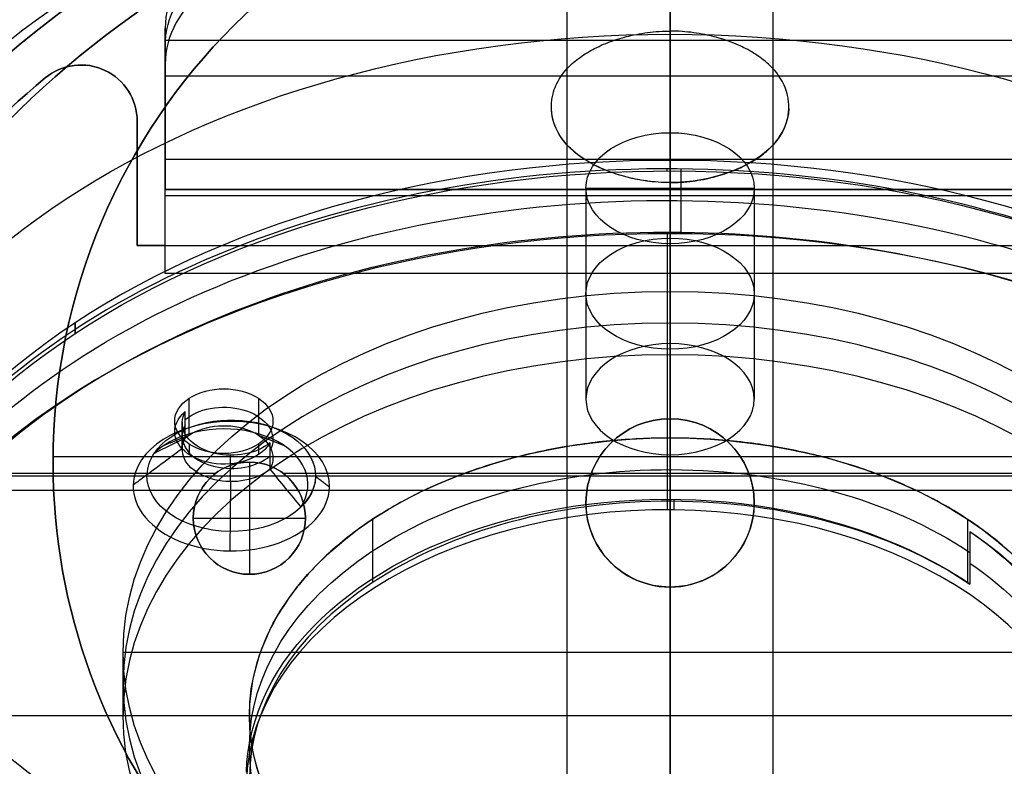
# Model space of a CAD drawing. Header units: millimetres. Extents: x -174 to 182, y -2 to 185.
# Tile 7 of 12: x -22 to 13, y 82 to 109. Entities that reach past the tile are written whole.
import ezdxf

# ---------------------------------------------------------------- set-up
doc = ezdxf.new("R2010")
doc.units = ezdxf.units.MM
for name, color, linetype in [('20', 7, 'Continuous'), ('22', 7, 'Continuous'), ('23', 7, 'Continuous'), ('25', 7, 'Continuous'), ('CONCRETO', 7, 'Continuous'), ('LUZ', 7, 'Continuous'), ('NEGRO', 7, 'Continuous')]:
    doc.layers.add(name, color=color, linetype=linetype)

# ---------------------------------------------------------------- blocks, each defined once
blk = doc.blocks.new('BREP_46')
at = {"layer": '25', "color": 251, "true_color": 0x696969}
for p, q in [((0, 43.576, 27.035), (0, 35.072, 19.899)), ((0, 33.786, 21.431), (0, 42.29, 28.567)), ((-18, 39.324, 23.467), (18, 39.324, 23.467)), ((-22.275, 37.976, 1), (-22.275, 37.976, -1)), ((18, 38.038, 24.999), (-18, 38.038, 24.999)), ((-19.459, 37.711, 1), (-19.459, 37.711, -1)), ((-19, 32), (-19, 36.435)), ((-18, 35.373, 22.763), (-18, 35.373, 20.152)), ((-19, 34.218, -1), (-19, 34.218, 1)), ((-18, 32, 12.176), (-18, 34, 12.176)), ((18, 34, 9.301), (-18, 34, 9.301)), ((0, 34, 17.601), (0, 34, 1)), ((-19, 32), (-18, 32)), ((-18.5, 32, 1), (-18.5, 32, -1)), ((-18, 32, 9.801), (18, 32, 9.801)), ((0, 32, -1), (0, 25.832, -1)), ((0, 32, 2), (0, 32, 17.601)), ((0, 25.832, 1), (0, 31, 1)), ((0, 25.832, 1), (0, 25.832, -1)), ((0, 19.832, -1), (0, 4.739, -1)), ((0, 4.739, 1), (0, 19.832, 1)), ((0, 19.832, 1), (0, 19.832, -1))]:
    blk.add_line(p, q, dxfattribs=at)
at = {"layer": '25', "color": 251, "true_color": 0x696969, "extrusion": (-1.31513e-11, -0.642788, 0.766044)}
blk.add_arc((-13, 45.758, -7.3), 5, 90, 180, dxfattribs=at)
at = {"layer": '25', "color": 251, "true_color": 0x696969, "extrusion": (8.88178e-14, 0.642788, -0.766044)}
blk.add_arc((13, 45.758, 6.3), 5, 0, 90, dxfattribs=at)
at = {"layer": '25', "color": 251, "true_color": 0x696969, "extrusion": (-3.47957e-13, -0.642788, 0.766044)}
blk.add_arc((-13, 45.758, -5.3), 5, 90, 180, dxfattribs=at)
at = {"layer": '25', "color": 251, "true_color": 0x696969, "extrusion": (0, 0, -1)}
for centre, radius, start, end in [((21, 36.435, 1), 2, 50.3792, 180), ((21, 36.435), 2, 50.3792, 180), ((0, 11.069, 1), 34.931, 6, 50.38), ((0, 22.832, -1), 3, 360, 180), ((0, 22.832), 3, 0, 180), ((0, 22.832, -1), 3, 180, 0), ((0, 22.832), 3, 180, 0)]:
    blk.add_arc(centre, radius, start, end, dxfattribs=at)
at = {"layer": '25', "color": 251, "true_color": 0x696969}
for centre, radius, start, end in [((-21, 36.435, 1), 2, 0, 129.6208), ((0, 11.069, 1), 34.931, 129.62, 174), ((0, 11.069), 34.931, 129.62, 174), ((0, 22.832, -1), 3, 360, 180), ((0, 22.832, -1), 3, 180, 0)]:
    blk.add_arc(centre, radius, start, end, dxfattribs=at)
at = {"layer": '25', "color": 251, "true_color": 0x696969, "extrusion": (1, 0, 0)}
for centre, radius, start, end in [((37, 17.601, -18), 3, 130, 180), ((32, 1, -18), 2, 270, 0), ((32, 1, 0), 2, 270, 0), ((31, 2, -18), 1, 270, 0)]:
    blk.add_arc(centre, radius, start, end, dxfattribs=at)
at = {"layer": '25', "color": 251, "true_color": 0x696969, "extrusion": (-1, 0, 0)}
for centre, radius, start, end in [((-37, 17.601, 0), 3, 0, 50), ((-37, 17.601, 18), 5, 0, 50), ((-37, 17.601, 0), 5, 0, 50), ((-31, 2, 0), 1, 180, 270)]:
    blk.add_arc(centre, radius, start, end, dxfattribs=at)
at = {"layer": '25', "color": 251, "true_color": 0x696969}
for points in [[(-18, 39.745, 23.821), (-18, 35.072, 19.899)], [(-18, 38.46, 25.353), (-18, 39.745, 23.821)], [(-18, 33.786, 21.431), (-18, 38.46, 25.353)], [(-22.275, 37.976, -1), (-22.275, 37.976, 1)], [(-19, 36.435, -1), (-19, 32, -1)], [(-19, 32, 1), (-19, 36.435, 1)], [(-19, 36.435, -1), (-19, 36.435, 1)], [(18, 35.072, 19.899), (-18, 35.072, 19.899)], [(-18, 34, 1), (18, 34, 1)], [(-18, 34, 17.601), (-18, 34, 1)], [(-18, 34, 17.601), (18, 34, 17.601)], [(-18, 33.786, 21.431), (18, 33.786, 21.431)], [(-19, 32, -1), (-18, 32, -1)], [(-18, 32, 1), (-19, 32, 1)], [(-19, 32, -1), (-19, 32, 1)], [(-18, 32, -1), (18, 32, -1)], [(-18, 31, 1), (-18, 32, 1)], [(-18, 32, 2), (18, 32, 2)], [(-18, 32, -1), (-18, 32, 1)], [(-18, 32, 2), (-18, 32, 17.601)], [(-18, 32, 17.601), (18, 32, 17.601)], [(18, 31, 1), (-18, 31, 1)], [(-3, 22.832, 1), (-3, 22.832, -1)], [(3, 22.832, -1), (3, 22.832, 1)]]:
    blk.add_open_spline(points, degree=1, dxfattribs=at)
blk = doc.blocks.new('BREP_39')
at = {"layer": '23', "color": 254, "true_color": 0xcad1ee}
for p, q in [((0, 6.675, 56.96), (0, 46.287, 56.96)), ((0, 46.287, 55.46), (0, 6.675, 55.46)), ((-30, 23.287, 56.96), (30, 23.287, 56.96)), ((-30, 23.287, 55.46), (30, 23.287, 55.46))]:
    blk.add_line(p, q, dxfattribs=at)
blk.add_arc((0, 13.103, 56.96), 33.184, 25.3051, 154.6949, dxfattribs=at)
at = {"layer": '23', "color": 254, "true_color": 0xcad1ee, "extrusion": (0, 0, -1)}
for centre in [(0, 13.103, -55.46), (0, 13.103, -56.21)]:
    blk.add_arc(centre, 33.184, 25.3051, 154.6949, dxfattribs=at)
blk = doc.blocks.new('BREP_38')
at = {"layer": '22', "color": 254, "true_color": 0xcad1ee}
for p, q in [((0, 46.287, 33.46), (0, 7.787, 33.46)), ((0, 6.675, 55.46), (0, 46.287, 55.46)), ((-21.999, 24.481, 33.46), (21.999, 24.481, 33.46)), ((-21.999, 24.481, 55.46), (21.999, 24.481, 55.46))]:
    blk.add_line(p, q, dxfattribs=at)
at = {"layer": '22', "color": 254, "true_color": 0xcad1ee, "extrusion": (0, 0, -1)}
for centre, start, end in [((0, 24.287, -33.46), 360, 180), ((0, 24.287, -33.46), 280.7731, 360), ((0, 24.287, -55.46), 180, 259.2269)]:
    blk.add_arc(centre, 22, start, end, dxfattribs=at)
at = {"layer": '22', "color": 254, "true_color": 0xcad1ee}
for centre, start, end in [((0, 24.287, 55.46), 360, 180), ((0, 24.287, 44.46), 360, 180), ((0, 24.287, 55.46), 180, 259.2269), ((0, 24.287, 44.46), 180, 259.2269), ((0, 24.287, 33.46), 280.7731, 360), ((0, 24.287, 44.46), 280.7731, 0)]:
    blk.add_arc(centre, 22, start, end, dxfattribs=at)
blk.add_open_spline([(-22, 24.287, 33.46), (-22, 24.287, 55.46)], degree=1, dxfattribs=at)
blk = doc.blocks.new('BREP_35')
at = {"layer": '20', "color": 254, "true_color": 0xcad1ee}
for p, q in [((0, 28.112, 304.245), (0, 30.367, 306.223)), ((0, 4.646, 335.54), (0, 30.367, 306.223)), ((0, 28.112, 304.245), (0, 25.144, 307.627)), ((0, 25.144, 307.627), (0, 5.358, 330.178)), ((-19.5, 15.876, 319.451), (-19.5, 17.507, 320.882)), ((-19.5, 17.507, 320.882), (19.5, 17.507, 320.882)), ((-19.5, 15.252, 318.903), (-15, 15.252, 318.903)), ((-15, 15.251, 318.902), (15, 15.251, 318.902))]:
    blk.add_line(p, q, dxfattribs=at)
at = {"layer": '20', "color": 254, "true_color": 0xcad1ee, "extrusion": (0, -0.751701, -0.659504)}
for centre, start, end in [((0, 229.661, -224.783), 180, 0), ((0, 229.661, -224.783), 0, 180), ((0, 229.661, -221.783), 0, 180)]:
    blk.add_arc(centre, 19.5, start, end, dxfattribs=at)
at = {"layer": '20', "color": 254, "true_color": 0xcad1ee, "extrusion": (5.72315e-32, 0.751701, 0.659504)}
for start, end in [(180, 0), (0, 180)]:
    blk.add_arc((0, 229.661, 223.283), 19.5, start, end, dxfattribs=at)
at = {"layer": '20', "color": 254, "true_color": 0xcad1ee, "extrusion": (0, 0.751701, 0.659504)}
blk.add_arc((0, 229.661, 221.783), 19.5, 180, 0, dxfattribs=at)
at = {"layer": '20', "color": 254, "true_color": 0xcad1ee}
for points in [[(15, 15.252, 318.903), (15, 15.727, 318.362), (14.949, 16.196, 317.826), (14.847, 16.663, 317.294), (14.745, 17.13, 316.763), (14.591, 17.593, 316.234), (14.389, 18.047, 315.717), (14.186, 18.501, 315.2), (13.934, 18.944, 314.694), (13.637, 19.373, 314.206), (13.339, 19.801, 313.718), (12.996, 20.214, 313.247), (12.61, 20.609, 312.797), (12.224, 21.004, 312.346), (11.794, 21.382, 311.916), (11.326, 21.737, 311.511), (10.859, 22.093, 311.106), (10.352, 22.426, 310.726), (9.813, 22.734, 310.375), (9.274, 23.041, 310.024), (8.701, 23.324, 309.703), (8.101, 23.578, 309.413), (7.501, 23.831, 309.124), (6.873, 24.057, 308.867), (6.224, 24.252, 308.644), (5.575, 24.448, 308.422), (4.905, 24.612, 308.234), (4.22, 24.745, 308.083), (3.536, 24.877, 307.932), (2.836, 24.977, 307.818), (2.13, 25.044, 307.742), (1.423, 25.111, 307.666), (0.709, 25.144, 307.627), (-0.005, 25.144, 307.628), (-0.719, 25.144, 307.628), (-1.433, 25.11, 307.666), (-2.14, 25.043, 307.743), (-2.847, 24.976, 307.819), (-3.546, 24.875, 307.934), (-4.231, 24.743, 308.085), (-4.916, 24.61, 308.237), (-5.586, 24.445, 308.425), (-6.234, 24.249, 308.647), (-6.883, 24.054, 308.87), (-7.51, 23.828, 309.128), (-8.11, 23.574, 309.418), (-8.71, 23.319, 309.708), (-9.283, 23.036, 310.03), (-9.823, 22.728, 310.382), (-10.363, 22.42, 310.733), (-10.869, 22.085, 311.114), (-11.337, 21.729, 311.52), (-11.805, 21.373, 311.926), (-12.235, 20.994, 312.358), (-12.62, 20.599, 312.808), (-13.005, 20.203, 313.259), (-13.347, 19.791, 313.729), (-13.643, 19.363, 314.217), (-13.939, 18.936, 314.704), (-14.19, 18.493, 315.209), (-14.392, 18.04, 315.725), (-14.593, 17.588, 316.24), (-14.746, 17.125, 316.767), (-14.847, 16.66, 317.298), (-14.949, 16.194, 317.828), (-15, 15.726, 318.363), (-15, 15.252, 318.903)], [(-15, 15.252, 318.903), (-15, 14.777, 319.444), (-14.949, 14.307, 319.98), (-14.847, 13.84, 320.512), (-14.745, 13.374, 321.043), (-14.591, 12.91, 321.572), (-14.389, 12.456, 322.089), (-14.186, 12.003, 322.606), (-13.934, 11.559, 323.112), (-13.637, 11.131, 323.6), (-13.339, 10.703, 324.088), (-12.996, 10.29, 324.559), (-12.61, 9.895, 325.009), (-12.224, 9.499, 325.46), (-11.794, 9.121, 325.89), (-11.326, 8.766, 326.295), (-10.859, 8.411, 326.7), (-10.352, 8.077, 327.08), (-9.813, 7.77, 327.431), (-9.274, 7.462, 327.782), (-8.701, 7.18, 328.103), (-8.101, 6.926, 328.393), (-7.501, 6.672, 328.682), (-6.873, 6.446, 328.939), (-6.224, 6.251, 329.162), (-5.575, 6.056, 329.384), (-4.905, 5.891, 329.572), (-4.22, 5.759, 329.723), (-3.536, 5.626, 329.874), (-2.836, 5.526, 329.988), (-2.13, 5.459, 330.064), (-1.423, 5.393, 330.14), (-0.709, 5.359, 330.179), (0.005, 5.359, 330.178), (0.719, 5.359, 330.178), (1.433, 5.393, 330.14), (2.14, 5.46, 330.063), (2.847, 5.528, 329.987), (3.546, 5.628, 329.872), (4.231, 5.761, 329.721), (4.916, 5.894, 329.569), (5.586, 6.059, 329.381), (6.234, 6.254, 329.159), (6.883, 6.449, 328.936), (7.51, 6.675, 328.678), (8.11, 6.93, 328.388), (8.71, 7.184, 328.098), (9.283, 7.467, 327.776), (9.823, 7.775, 327.424), (10.363, 8.084, 327.073), (10.869, 8.418, 326.692), (11.337, 8.774, 326.286), (11.805, 9.131, 325.88), (12.235, 9.509, 325.448), (12.62, 9.905, 324.998), (13.005, 10.3, 324.547), (13.347, 10.712, 324.077), (13.643, 11.14, 323.589), (13.939, 11.568, 323.102), (14.19, 12.011, 322.597), (14.392, 12.463, 322.081), (14.593, 12.916, 321.566), (14.746, 13.378, 321.039), (14.847, 13.843, 320.508), (14.949, 14.309, 319.978), (15, 14.778, 319.443), (15, 15.252, 318.903)]]:
    blk.add_open_spline(points, degree=3, knots=[0, 0, 0, 0, 2.149076, 2.149076, 2.149076, 4.300618, 4.300618, 4.300618, 6.450498, 6.450498, 6.450498, 8.591153, 8.591153, 8.591153, 10.733985, 10.733985, 10.733985, 12.875837, 12.875837, 12.875837, 15.016965, 15.016965, 15.016965, 17.158176, 17.158176, 17.158176, 19.30012, 19.30012, 19.30012, 21.443248, 21.443248, 21.443248, 23.586972, 23.586972, 23.586972, 25.731073, 25.731073, 25.731073, 27.874725, 27.874725, 27.874725, 30.016563, 30.016563, 30.016563, 32.157865, 32.157865, 32.157865, 34.301047, 34.301047, 34.301047, 36.446381, 36.446381, 36.446381, 38.590726, 38.590726, 38.590726, 40.72894, 40.72894, 40.72894, 42.873797, 42.873797, 42.873797, 45.019484, 45.019484, 45.019484, 47.163823, 47.163823, 47.163823, 47.163823], dxfattribs=at)
blk.add_open_spline([(-19.5, 15.252, 318.903), (-19.5, 17.507, 320.882)], degree=1, dxfattribs=at)

msp = doc.modelspace()

# ---------------------------------------------------------------- linework, layer by layer
at = {"layer": 'CONCRETO', "color": 251, "true_color": 0x696969}
for p, q in [((1, 116, 57.96), (1, 75.787, 57.96)), ((-14, 92.787, 62.96), (-14, 88.787, 62.96)), ((-14, 92.787, 62.96), (-14, 92.787, 57.96)), ((-33.099, 92.394, 57.96), (-15.191, 92.394, 57.96)), ((-12.809, 92.394, 57.96), (35.099, 92.394, 57.96)), ((-16, 90.787, 62.96), (-12, 90.787, 62.96)), ((-14, 88.787, 62.96), (-14, 88.787, 57.96))]:
    msp.add_line(p, q, dxfattribs=at)
at = {"layer": 'CONCRETO', "color": 251, "true_color": 0x696969, "extrusion": (-1, 5.23032e-08, -4.37257e-14)}
msp.add_arc((2, 213, -1), 175, 90.6605, 217.94779, dxfattribs=at)
at = {"layer": 'CONCRETO', "color": 251, "true_color": 0x696969, "extrusion": (-1, 5.23028e-08, -1.94441e-13)}
msp.add_arc((2, 213, -1), 175, 90.6605, 217.94779, dxfattribs=at)
at = {"layer": 'CONCRETO', "color": 251, "true_color": 0x696969, "extrusion": (8.96719e-10, 0.017143, -0.999853)}
msp.add_arc((-1, 1.652, -213.003), 175, 0.66598, 90, dxfattribs=at)
at = {"layer": 'CONCRETO', "color": 251, "true_color": 0x696969}
for centre, radius, start, end in [((1, -2, 213), 175, 0.66098, 90), ((1, 79.569), 36.431, 5.9994, 174.0006), ((1, 79.569, 55.46), 36.431, 5.9998, 174.0002), ((-14, 90.787, 57.96), 2, 360, 180), ((-14, 90.787, 57.96), 2, 180, 360)]:
    msp.add_arc(centre, radius, start, end, dxfattribs=at)
at = {"layer": 'CONCRETO', "color": 251, "true_color": 0x696969, "extrusion": (-1, 3.09515e-07, -2.09933e-07)}
msp.add_arc((-44.004, 177.685, -1), 100.968, 202.28995, 230.56211, dxfattribs=at)
at = {"layer": 'CONCRETO', "color": 251, "true_color": 0x696969, "extrusion": (0, 0, -1)}
for centre, radius, start, end in [((-1, 79.569), 56.431, 6, 174), ((-1, 79.569, -52.692), 56.431, 6.0002, 173.9998), ((-1, -38.096, -213), 161.096, 13.50795, 90), ((-1, -38.096, -213), 161.096, 90, 166.49206), ((-1, 79.569, -52.96), 36.431, 5.9996, 174.0005), ((-1, 79.569, -57.96), 36.431, 6, 174), ((-1, 79.569, -26.48), 36.431, 5.9995, 174.0005), ((14, 90.787, -62.96), 2, 0, 180), ((14, 90.787, -60.46), 2, 0, 180), ((14, 90.787, -62.96), 2, 180, 0), ((14, 90.787, -60.46), 2, 180, 0)]:
    msp.add_arc(centre, radius, start, end, dxfattribs=at)
at = {"layer": 'CONCRETO', "color": 251, "true_color": 0x696969, "extrusion": (-1, 5.27569e-08, -1.889e-09)}
msp.add_arc((38.096, 213, -1), 161.096, 149.6514, 256.49205, dxfattribs=at)
at = {"layer": 'CONCRETO', "color": 251, "true_color": 0x696969, "extrusion": (1, -5.23031e-08, 0)}
msp.add_arc((-38.096, 213, 1), 161.096, 283.50801, 30.3486, dxfattribs=at)
at = {"layer": 'CONCRETO', "color": 251, "true_color": 0x696969, "extrusion": (1, 1.79743e-07, -1.71699e-07)}
msp.add_arc((44.005, 177.685, 1), 92.468, 309.43788, 337.71006, dxfattribs=at)
at = {"layer": 'CONCRETO', "color": 251, "true_color": 0x696969, "extrusion": (-3.93157e-08, -0.751695, -0.659511)}
msp.add_arc((1, 185.232, -288.935), 30.502, 90, 268.086, dxfattribs=at)
at = {"layer": 'CONCRETO', "color": 251, "true_color": 0x696969, "extrusion": (-3.93164e-08, -0.751695, -0.659511)}
msp.add_arc((1, 185.232, -288.936), 30.502, 271.914, 90, dxfattribs=at)
at = {"layer": 'CONCRETO', "color": 251, "true_color": 0x696969, "extrusion": (-1, -2.69598e-06, 3.18808e-06)}
msp.add_arc((314.421, 613.442, -1), 665.196, 230.561627, 233.498488, dxfattribs=at)
at = {"layer": 'CONCRETO', "color": 251, "true_color": 0x696969, "extrusion": (-3.93163e-08, -0.751701, -0.659504)}
msp.add_arc((1, 185.237, -279.474), 30.5, 90, 270, dxfattribs=at)
at = {"layer": 'CONCRETO', "color": 251, "true_color": 0x696969, "extrusion": (-3.93164e-08, -0.751701, -0.659504)}
msp.add_arc((1, 185.237, -279.474), 30.5, 270, 90, dxfattribs=at)
at = {"layer": 'CONCRETO', "color": 251, "true_color": 0x696969, "extrusion": (1, 2.30399e-06, -3.01749e-06)}
msp.add_arc((-314.425, 613.448, 1), 656.704, 306.501512, 309.438343, dxfattribs=at)
at = {"layer": 'CONCRETO', "color": 251, "true_color": 0x696969, "extrusion": (3.93163e-08, 0.7517, 0.659505)}
for start, end in [(270, 90), (90, 270)]:
    msp.add_arc((-1, 185.237, 270.02), 30.5, start, end, dxfattribs=at)
at = {"layer": 'CONCRETO', "color": 251, "true_color": 0x696969}
for points, knots in [([(1, 136, 105.385), (0.144, 136, 105.385), (-0.713, 135.981, 105.37), (-1.575, 135.941, 105.34), (-4.763, 135.796, 105.23), (-7.99, 135.374, 104.91), (-11.16, 134.674, 104.385), (-14.328, 133.975, 103.86), (-17.439, 132.999, 103.13), (-20.409, 131.781, 102.234), (-23.65, 130.452, 101.255), (-26.731, 128.832, 100.075), (-29.567, 127.004, 98.77), (-31.644, 125.666, 97.814), (-33.591, 124.217, 96.792), (-35.387, 122.702, 95.738), (-36.019, 122.169, 95.367), (-36.632, 121.628, 94.993), (-37.226, 121.081, 94.616), (-37.68, 120.663, 94.328), (-38.124, 120.241, 94.038), (-38.564, 119.808, 93.742), (-41.288, 117.129, 91.909), (-43.78, 114.129, 89.901), (-45.942, 110.889, 87.79), (-48.142, 107.592, 85.642), (-50, 104.048, 83.39), (-51.459, 100.367, 81.114), (-52.913, 96.7, 78.846), (-53.971, 92.897, 76.553), (-54.622, 89.089, 74.314), (-54.829, 87.881, 73.603), (-54.996, 86.672, 72.897), (-55.122, 85.468, 72.2)], [0, 0, 0, 0, 2.576661, 2.576661, 2.576661, 12.32832, 12.32832, 12.32832, 22.288619, 22.288619, 22.288619, 33.219545, 33.219545, 33.219545, 41.07779, 41.07779, 41.07779, 43.77301, 43.77301, 43.77301, 45.817033, 45.817033, 45.817033, 58.871023, 58.871023, 58.871023, 72.538483, 72.538483, 72.538483, 86.119108, 86.119108, 86.119108, 90.343197, 90.343197, 90.343197, 90.343197]), ([(57.122, 85.468, 72.2), (56.946, 87.141, 73.169), (56.694, 88.822, 74.153), (56.363, 90.499, 75.145), (55.607, 94.328, 77.411), (54.437, 98.135, 79.721), (52.873, 101.787, 81.995), (51.316, 105.423, 84.258), (49.366, 108.909, 86.489), (47.086, 112.135, 88.604), (45.239, 114.749, 90.318), (43.176, 117.193, 91.957), (40.952, 119.422, 93.478), (40.441, 119.935, 93.828), (39.923, 120.435, 94.171), (39.394, 120.925, 94.508), (37.09, 123.064, 95.981), (34.488, 125.116, 97.422), (31.64, 126.957, 98.736), (28.846, 128.764, 100.026), (25.815, 130.369, 101.194), (22.624, 131.692, 102.168), (19.623, 132.938, 103.084), (16.475, 133.936, 103.83), (13.267, 134.651, 104.367), (10.276, 135.317, 104.867), (7.233, 135.736, 105.185), (4.219, 135.908, 105.315), (3.252, 135.963, 105.357), (2.288, 135.993, 105.38), (1.329, 135.999, 105.384), (1.22, 136, 105.385), (1.11, 136, 105.385), (1, 136, 105.385)], [0, 0, 0, 0, 5.882449, 5.882449, 5.882449, 19.576963, 19.576963, 19.576963, 33.189802, 33.189802, 33.189802, 43.9114, 43.9114, 43.9114, 46.309152, 46.309152, 46.309152, 57.031264, 57.031264, 57.031264, 67.811781, 67.811781, 67.811781, 77.903694, 77.903694, 77.903694, 87.118744, 87.118744, 87.118744, 90.011641, 90.011641, 90.011641, 90.340891, 90.340891, 90.340891, 90.340891]), ([(1, 102.744, 106.27), (0.858, 102.744, 106.27), (0.716, 102.749, 106.264), (0.574, 102.759, 106.252), (0.435, 102.769, 106.24), (0.296, 102.783, 106.223), (0.157, 102.802, 106.2), (0.023, 102.82, 106.178), (-0.111, 102.843, 106.15), (-0.243, 102.87, 106.117), (-0.295, 102.88, 106.105), (-0.347, 102.891, 106.091), (-0.398, 102.903, 106.077), (-0.516, 102.93, 106.044), (-0.633, 102.961, 106.007), (-0.749, 102.995, 105.966), (-0.867, 103.029, 105.924), (-0.983, 103.067, 105.878), (-1.096, 103.108, 105.828), (-1.213, 103.15, 105.776), (-1.328, 103.196, 105.72), (-1.439, 103.246, 105.66), (-1.526, 103.284, 105.613), (-1.612, 103.325, 105.564), (-1.695, 103.368, 105.512), (-1.793, 103.418, 105.451), (-1.888, 103.471, 105.386), (-1.979, 103.527, 105.318), (-2.067, 103.581, 105.253), (-2.151, 103.637, 105.184), (-2.231, 103.696, 105.113), (-2.31, 103.753, 105.043), (-2.385, 103.813, 104.971), (-2.456, 103.875, 104.896), (-2.525, 103.935, 104.823), (-2.589, 103.997, 104.748), (-2.649, 104.06, 104.67), (-2.659, 104.07, 104.658), (-2.668, 104.08, 104.646), (-2.677, 104.091, 104.633), (-2.678, 104.092, 104.632), (-2.68, 104.093, 104.63), (-2.681, 104.094, 104.629), (-2.766, 104.188, 104.515), (-2.841, 104.285, 104.397), (-2.906, 104.384, 104.277), (-2.968, 104.48, 104.16), (-3.022, 104.578, 104.041), (-3.066, 104.677, 103.92), (-3.111, 104.776, 103.8), (-3.146, 104.877, 103.677), (-3.172, 104.978, 103.554), (-3.19, 105.047, 103.471), (-3.204, 105.116, 103.387), (-3.214, 105.184, 103.303), (-3.224, 105.255, 103.218), (-3.23, 105.325, 103.133), (-3.232, 105.395, 103.047), (-3.234, 105.465, 102.962), (-3.232, 105.535, 102.877), (-3.226, 105.605, 102.791), (-3.219, 105.675, 102.707), (-3.209, 105.744, 102.623), (-3.195, 105.813, 102.54), (-3.188, 105.845, 102.5), (-3.181, 105.878, 102.46), (-3.172, 105.911, 102.421), (-3.147, 106.008, 102.302), (-3.113, 106.106, 102.183), (-3.07, 106.202, 102.067), (-3.025, 106.304, 101.942), (-2.97, 106.406, 101.818), (-2.905, 106.505, 101.698), (-2.84, 106.604, 101.578), (-2.765, 106.7, 101.46), (-2.681, 106.794, 101.347), (-2.679, 106.796, 101.344), (-2.677, 106.797, 101.342), (-2.676, 106.799, 101.34), (-2.618, 106.862, 101.263), (-2.555, 106.924, 101.188), (-2.489, 106.984, 101.115), (-2.42, 107.046, 101.04), (-2.347, 107.106, 100.967), (-2.27, 107.164, 100.897), (-2.191, 107.223, 100.825), (-2.109, 107.279, 100.757), (-2.023, 107.333, 100.691), (-1.936, 107.388, 100.624), (-1.845, 107.441, 100.56), (-1.751, 107.491, 100.499), (-1.731, 107.502, 100.486), (-1.71, 107.512, 100.473), (-1.69, 107.523, 100.461), (-1.587, 107.576, 100.396), (-1.479, 107.626, 100.335), (-1.369, 107.672, 100.278), (-1.261, 107.719, 100.222), (-1.15, 107.761, 100.17), (-1.037, 107.801, 100.122), (-0.927, 107.839, 100.075), (-0.815, 107.875, 100.033), (-0.702, 107.907, 99.993), (-0.6, 107.936, 99.958), (-0.497, 107.962, 99.926), (-0.393, 107.986, 99.897), (-0.263, 108.015, 99.862), (-0.133, 108.041, 99.831), (-0.002, 108.062, 99.805), (0.132, 108.084, 99.778), (0.267, 108.101, 99.757), (0.402, 108.114, 99.741), (0.542, 108.128, 99.725), (0.682, 108.137, 99.714), (0.821, 108.141, 99.709), (0.881, 108.143, 99.707), (0.94, 108.144, 99.706), (1, 108.144, 99.706)], [0, 0, 0, 0, 0.427488, 0.427488, 0.427488, 0.850075, 0.850075, 0.850075, 1.264413, 1.264413, 1.264413, 1.428115, 1.428115, 1.428115, 1.807359, 1.807359, 1.807359, 2.198342, 2.198342, 2.198342, 2.604111, 2.604111, 2.604111, 2.923846, 2.923846, 2.923846, 3.302849, 3.302849, 3.302849, 3.66986, 3.66986, 3.66986, 4.030388, 4.030388, 4.030388, 4.380465, 4.380465, 4.380465, 4.436341, 4.436341, 4.436341, 4.44265, 4.44265, 4.44265, 4.952085, 4.952085, 4.952085, 5.441071, 5.441071, 5.441071, 5.927755, 5.927755, 5.927755, 6.255233, 6.255233, 6.255233, 6.587158, 6.587158, 6.587158, 6.91885, 6.91885, 6.91885, 7.246566, 7.246566, 7.246566, 7.402336, 7.402336, 7.402336, 7.87222, 7.87222, 7.87222, 8.377844, 8.377844, 8.377844, 8.885905, 8.885905, 8.885905, 8.895751, 8.895751, 8.895751, 9.241796, 9.241796, 9.241796, 9.599936, 9.599936, 9.599936, 9.964021, 9.964021, 9.964021, 10.331981, 10.331981, 10.331981, 10.410574, 10.410574, 10.410574, 10.809174, 10.809174, 10.809174, 11.198588, 11.198588, 11.198588, 11.572846, 11.572846, 11.572846, 11.906037, 11.906037, 11.906037, 12.315542, 12.315542, 12.315542, 12.727897, 12.727897, 12.727897, 13.149112, 13.149112, 13.149112, 13.328496, 13.328496, 13.328496, 13.328496]), ([(1, 102.744, 106.27), (1.06, 102.744, 106.27), (1.119, 102.745, 106.269), (1.179, 102.747, 106.267), (1.318, 102.751, 106.262), (1.458, 102.76, 106.251), (1.598, 102.773, 106.235), (1.733, 102.786, 106.219), (1.867, 102.804, 106.198), (2.002, 102.826, 106.171), (2.133, 102.847, 106.145), (2.263, 102.872, 106.114), (2.393, 102.902, 106.078), (2.497, 102.926, 106.049), (2.6, 102.952, 106.017), (2.702, 102.981, 105.982), (2.816, 103.013, 105.943), (2.927, 103.049, 105.9), (3.037, 103.087, 105.853), (3.15, 103.127, 105.805), (3.261, 103.169, 105.753), (3.369, 103.215, 105.697), (3.479, 103.262, 105.64), (3.587, 103.312, 105.58), (3.69, 103.365, 105.515), (3.71, 103.376, 105.502), (3.731, 103.386, 105.49), (3.751, 103.397, 105.477), (3.845, 103.447, 105.416), (3.935, 103.499, 105.352), (4.022, 103.554, 105.285), (4.109, 103.609, 105.219), (4.191, 103.665, 105.15), (4.27, 103.724, 105.079), (4.347, 103.782, 105.008), (4.42, 103.842, 104.936), (4.489, 103.904, 104.86), (4.555, 103.964, 104.787), (4.618, 104.025, 104.712), (4.676, 104.089, 104.636), (4.677, 104.09, 104.633), (4.679, 104.092, 104.631), (4.681, 104.094, 104.629), (4.765, 104.187, 104.516), (4.84, 104.284, 104.398), (4.905, 104.383, 104.278), (4.97, 104.482, 104.157), (5.025, 104.583, 104.034), (5.07, 104.686, 103.909), (5.113, 104.782, 103.792), (5.147, 104.879, 103.674), (5.172, 104.977, 103.555), (5.181, 105.01, 103.516), (5.188, 105.042, 103.476), (5.195, 105.075, 103.436), (5.209, 105.144, 103.352), (5.219, 105.213, 103.268), (5.226, 105.282, 103.184), (5.232, 105.352, 103.099), (5.234, 105.423, 103.014), (5.232, 105.493, 102.928), (5.23, 105.563, 102.843), (5.224, 105.633, 102.758), (5.214, 105.703, 102.672), (5.204, 105.772, 102.589), (5.19, 105.841, 102.505), (5.172, 105.91, 102.422), (5.146, 106.011, 102.299), (5.111, 106.112, 102.176), (5.066, 106.211, 102.055), (5.022, 106.31, 101.935), (4.968, 106.408, 101.815), (4.906, 106.504, 101.699), (4.841, 106.603, 101.578), (4.766, 106.7, 101.46), (4.681, 106.794, 101.347), (4.68, 106.795, 101.345), (4.679, 106.796, 101.344), (4.677, 106.797, 101.342), (4.668, 106.808, 101.33), (4.659, 106.818, 101.318), (4.649, 106.828, 101.305), (4.589, 106.891, 101.228), (4.525, 106.953, 101.153), (4.456, 107.013, 101.08), (4.385, 107.075, 101.005), (4.31, 107.135, 100.932), (4.231, 107.192, 100.862), (4.151, 107.251, 100.791), (4.067, 107.307, 100.723), (3.979, 107.361, 100.657), (3.888, 107.417, 100.589), (3.793, 107.47, 100.525), (3.695, 107.52, 100.464), (3.612, 107.563, 100.412), (3.527, 107.603, 100.362), (3.44, 107.642, 100.316), (3.328, 107.691, 100.256), (3.214, 107.737, 100.2), (3.097, 107.78, 100.148), (2.983, 107.821, 100.098), (2.867, 107.859, 100.052), (2.749, 107.893, 100.01), (2.634, 107.927, 99.969), (2.516, 107.958, 99.932), (2.398, 107.985, 99.899), (2.347, 107.996, 99.885), (2.295, 108.008, 99.871), (2.243, 108.018, 99.858), (2.11, 108.045, 99.826), (1.977, 108.068, 99.798), (1.843, 108.086, 99.776), (1.704, 108.105, 99.753), (1.565, 108.119, 99.735), (1.426, 108.129, 99.724), (1.284, 108.139, 99.712), (1.141, 108.144, 99.706), (1, 108.144, 99.706)], [-13.328496, -13.328496, -13.328496, -13.328496, -13.149368, -13.149368, -13.149368, -12.728023, -12.728023, -12.728023, -12.315589, -12.315589, -12.315589, -11.906037, -11.906037, -11.906037, -11.572332, -11.572332, -11.572332, -11.198231, -11.198231, -11.198231, -10.808987, -10.808987, -10.808987, -10.410574, -10.410574, -10.410574, -10.332291, -10.332291, -10.332291, -9.964247, -9.964247, -9.964247, -9.600082, -9.600082, -9.600082, -9.241866, -9.241866, -9.241866, -8.89575, -8.89575, -8.89575, -8.885905, -8.885905, -8.885905, -8.377826, -8.377826, -8.377826, -7.872183, -7.872183, -7.872183, -7.402336, -7.402336, -7.402336, -7.246565, -7.246565, -7.246565, -6.91885, -6.91885, -6.91885, -6.587158, -6.587158, -6.587158, -6.255233, -6.255233, -6.255233, -5.927754, -5.927754, -5.927754, -5.441082, -5.441082, -5.441082, -4.952106, -4.952106, -4.952106, -4.44265, -4.44265, -4.44265, -4.436341, -4.436341, -4.436341, -4.380232, -4.380232, -4.380232, -4.030226, -4.030226, -4.030226, -3.669774, -3.669774, -3.669774, -3.302846, -3.302846, -3.302846, -2.923845, -2.923845, -2.923845, -2.604721, -2.604721, -2.604721, -2.198733, -2.198733, -2.198733, -1.807549, -1.807549, -1.807549, -1.428114, -1.428114, -1.428114, -1.264113, -1.264113, -1.264113, -0.849824, -0.849824, -0.849824, -0.427339, -0.427339, -0.427339, 0, 0, 0, 0]), ([(1, 102.744, 106.27), (-0.472, 102.744, 106.27), (-2.649, 103.542, 105.3), (-3.216, 104.931, 103.612), (-3.232, 105.383, 103.062)], [1.014909, 1.014909, 1.014909, 1.014909, 6.837691, 9.622983, 9.622983, 9.622983, 9.622983]), ([(5.232, 105.382, 103.063), (5.216, 104.93, 103.612), (4.648, 103.542, 105.3), (2.472, 102.744, 106.27), (1, 102.744, 106.27)], [9.876535, 9.876535, 9.876535, 9.876535, 12.660471, 18.483249, 18.483249, 18.483249, 18.483249])]:
    msp.add_open_spline(points, degree=3, knots=knots, dxfattribs=at)
for points, weights in [([(-2.681, 135.462, 140.194), (-2.681, 126.02, 117.16), (-2.681, 106.794, 101.347)], [0.999999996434, 0.905533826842, 0.872003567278]), ([(4.681, 106.794, 101.347), (4.681, 126.02, 117.16), (4.681, 135.462, 140.194)], [0.872003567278, 0.905533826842, 0.999999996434]), ([(-2.681, 131.529, 141.806), (-2.681, 122.493, 119.763), (-2.681, 104.094, 104.629)], [1.00000000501, 0.90553382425, 0.872003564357]), ([(4.681, 104.094, 104.629), (4.681, 122.493, 119.763), (4.681, 131.529, 141.806)], [0.872003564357, 0.90553382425, 1.00000000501]), ([(-2.681, 106.794, 101.347), (-2.681, 93.666, 90.549), (-2.681, 80.003, 80.438)], [0.99999999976, 0.989494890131, 0.979743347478]), ([(4.681, 80.003, 80.438), (4.681, 93.666, 90.549), (4.681, 106.794, 101.347)], [0.979743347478, 0.989494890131, 0.99999999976]), ([(-2.681, 104.094, 104.629), (-2.681, 91.051, 93.901), (-2.681, 77.475, 83.854)], [1.00000000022, 0.989494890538, 0.979743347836]), ([(4.681, 77.475, 83.854), (4.681, 91.051, 93.901), (4.681, 104.094, 104.629)], [0.979743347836, 0.989494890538, 1.00000000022])]:
    msp.add_rational_spline(points, weights, degree=2, dxfattribs=at)
for points in [[(1, 100.925, 294.395), (1, 108.856, 301.353)], [(-16, 90.787, 62.96), (-16, 90.787, 57.96)], [(-12, 90.787, 57.96), (-12, 90.787, 62.96)]]:
    msp.add_open_spline(points, degree=1, dxfattribs=at)
at = {"layer": 'NEGRO', "color": 251, "true_color": 0x696969}
for p, q in [((1, 112.048, 310.396), (1, 97.006, 327.54)), ((1, 104.523, 334.136), (1, 100.566, 338.646)), ((1, 104.523, 334.136), (1, 97.006, 327.54)), ((-2, 102.544, 336.391), (4, 102.544, 336.391)), ((-2, 102.544, 336.391), (-2, 95.027, 329.796)), ((4, 102.544, 336.391), (4, 95.027, 329.796)), ((1, 93.049, 332.051), (1, 69.448, 358.951)), ((-33.648, 92.29, 332.915), (35.651, 92.29, 332.915))]:
    msp.add_line(p, q, dxfattribs=at)
at = {"layer": 'NEGRO'}
for p, q in [((0.892, 103.161, 297.022), (0.892, 103.234, 296.939)), ((1, 93.644, 308.627), (1, 103.537, 297.352)), ((1.385, 103.231, 296.942), (1.385, 100.976, 294.963)), ((0.892, 100.979, 294.96), (0.892, 91.086, 306.236)), ((-20.213, 97.366, 303.627), (-20.213, 97.742, 303.957)), ((-13.672, 95.06, 307.013), (-13.672, 93.745, 305.859)), ((-16.393, 93.276, 306.421), (-16.393, 94.202, 307.233)), ((-14.593, 94.282, 303.351), (-14.585, 94.236, 302.646)), ((-13.672, 93.745, 305.859), (-12.789, 93.388, 304.37)), ((-16.147, 93.428, 308.874), (-16.147, 93.052, 308.544)), ((-13.672, 93.428, 308.874), (-13.672, 93.052, 308.544)), ((-14.672, 92.09, 307.746), (-14.672, 93.029, 308.57)), ((-14.672, 92.09, 307.746), (-14.7, 89.62, 307.907)), ((1, 91.462, 306.566), (1, 91.389, 306.649)), ((1.138, 91.461, 306.567), (1.138, 91.085, 306.237)), ((-9.607, 90.747, 311.93), (-9.607, 89.243, 310.611)), ((11.607, 90.747, 311.93), (11.607, 88.492, 309.951)), ((-9.607, 89.216, 310.587), (-9.607, 88.492, 309.951)), ((-29, 83.752, 319.903), (-14, 83.752, 319.903))]:
    msp.add_line(p, q, dxfattribs=at)
at = {"layer": 'NEGRO', "color": 251, "true_color": 0x696969, "extrusion": (1.89941e-06, -0.763381, -0.645949)}
msp.add_arc((1.002, 194.529, -286.119), 34.65, 271.6818, 268.3122, dxfattribs=at)
at = {"layer": 'NEGRO', "extrusion": (3.93164e-08, 0.751701, 0.659504)}
for centre, radius, start, end in [((-0.892, 185.126, 273.434), 30, 224.1078, 359.0585), ((14.643, 168.849, 272.809), 1.75, 339.7702, 359.0585), ((-0.892, 185.126, 273.434), 30, 359.0585, 44.4037)]:
    msp.add_arc(centre, radius, start, end, dxfattribs=at)
at = {"layer": 'NEGRO', "extrusion": (3.93166e-08, 0.751701, 0.659504)}
for start, end in [(135, 315), (315, 135)]:
    msp.add_arc((-1, 185.237, 273.934), 30, start, end, dxfattribs=at)
at = {"layer": 'NEGRO', "color": 251, "true_color": 0x696969, "extrusion": (-3.93163e-08, -0.751701, -0.659504)}
for centre, start, end in [((1, 185.237, -298.934), 90, 270), ((1, 185.237, -298.934), 270, 90), ((1, 185.237, -293.934), 270, 90)]:
    msp.add_arc(centre, 3, start, end, dxfattribs=at)
at = {"layer": 'NEGRO', "extrusion": (-3.93163e-08, -0.751701, -0.659504)}
for centre, radius, start, end in [((0.892, 185.126, -271.934), 30, 180.9415, 315.8922), ((-14.91, 169.327, -273.059), 1.75, 225, 20.2298), ((-14.643, 168.849, -270.938), 2.995, 180.9415, 203.9833), ((-14.643, 168.849, -270.926), 3.007, 0.9415, 180.9415), ((1, 185.237, -272.434), 15, 225, 315.4484), ((1, 185.237, -272.434), 15, 136.0401, 225)]:
    msp.add_arc(centre, radius, start, end, dxfattribs=at)
at = {"layer": 'NEGRO', "extrusion": (-3.93161e-08, -0.751701, -0.659504)}
for centre, radius, start, end in [((1, 185.237, -273.434), 30, 225, 315.5963), ((-14.643, 168.849, -273.434), 1.75, 38.2186, 180.9415), ((1, 185.237, -273.934), 15, 45, 225)]:
    msp.add_arc(centre, radius, start, end, dxfattribs=at)
at = {"layer": 'NEGRO', "extrusion": (-3.93153e-08, -0.751701, -0.659504)}
msp.add_arc((0.892, 185.126, -270.434), 30, 180.9415, 0.9415, dxfattribs=at)
at = {"layer": 'NEGRO', "color": 251, "true_color": 0x696969, "extrusion": (-3.93162e-08, -0.751701, -0.659504)}
msp.add_arc((1, 185.237, -293.934), 3, 90, 270, dxfattribs=at)
at = {"layer": 'NEGRO', "extrusion": (-3.9316e-08, -0.751701, -0.659504)}
msp.add_arc((1, 185.237, -273.434), 30, 135.8922, 225, dxfattribs=at)
at = {"layer": 'NEGRO', "color": 251, "true_color": 0x696969, "extrusion": (3.93163e-08, 0.751701, 0.659504)}
for start, end in [(270, 90), (90, 270)]:
    msp.add_arc((-1, 185.237, 288.934), 3, start, end, dxfattribs=at)
at = {"layer": 'NEGRO', "extrusion": (-3.931e-08, -0.751701, -0.659504)}
for start, end in [(225, 45), (45, 225)]:
    msp.add_arc((-14.91, 169.327, -273.934), 1.75, start, end, dxfattribs=at)
at = {"layer": 'NEGRO', "extrusion": (-3.939e-08, -0.751701, -0.659504)}
msp.add_arc((-14.643, 168.849, -270.934), 3, 203.9917, 0.9415, dxfattribs=at)
at = {"layer": 'NEGRO', "extrusion": (-3.93248e-08, -0.751701, -0.659504)}
msp.add_arc((-14.91, 169.327, -273.434), 1.75, 45, 218.2186, dxfattribs=at)
at = {"layer": 'NEGRO', "extrusion": (-3.93168e-08, -0.751701, -0.659504)}
for centre, radius, start, end in [((-14.643, 168.849, -273.434), 1.75, 180.9415, 200.2298), ((0.892, 185.126, -273.434), 15, 316.0401, 0.9415), ((0.892, 185.126, -273.434), 15, 0.9415, 135.4484)]:
    msp.add_arc(centre, radius, start, end, dxfattribs=at)
at = {"layer": 'NEGRO', "extrusion": (3.93159e-08, 0.751701, 0.659504)}
for start, end in [(179.0585, 359.0585), (359.0585, 179.0585)]:
    msp.add_arc((14.643, 168.849, 270.434), 3.5, start, end, dxfattribs=at)
at = {"layer": 'NEGRO', "extrusion": (3.93151e-08, 0.751701, 0.659504)}
msp.add_arc((14.91, 169.327, 270.934), 3, 156.0083, 315, dxfattribs=at)
at = {"layer": 'NEGRO', "extrusion": (-3.93162e-08, -0.751701, -0.659504)}
for centre, radius, start, end in [((-14.91, 169.327, -273.059), 1.75, 218.2186, 225), ((1, 185.237, -273.934), 15, 225, 45), ((0.892, 185.126, -271.934), 30, 135.5963, 180.9415)]:
    msp.add_arc(centre, radius, start, end, dxfattribs=at)
at = {"layer": 'NEGRO', "extrusion": (-3.93126e-08, -0.751701, -0.659504)}
msp.add_arc((-14.91, 169.327, -272.184), 1.75, 225, 20.2298, dxfattribs=at)
at = {"layer": 'NEGRO', "extrusion": (3.93163e-08, 0.751701, 0.659504)}
msp.add_arc((14.643, 168.849, 272.809), 1.75, 359.0585, 141.7814, dxfattribs=at)
at = {"layer": 'NEGRO', "extrusion": (-4.84344e-08, -0.751701, -0.659504)}
msp.add_arc((-14.91, 169.327, -272.184), 1.75, 218.2186, 225, dxfattribs=at)
at = {"layer": 'NEGRO', "extrusion": (3.93142e-08, 0.751701, 0.659504)}
msp.add_arc((14.91, 169.327, 270.934), 3, 315, 325.5433, dxfattribs=at)
at = {"layer": 'NEGRO', "extrusion": (-3.93134e-08, -0.751701, -0.659504)}
msp.add_arc((-14.643, 168.849, -272.184), 1.75, 180.9415, 200.2298, dxfattribs=at)
at = {"layer": 'NEGRO', "extrusion": (-3.95051e-08, -0.751701, -0.659504)}
msp.add_arc((-14.91, 169.327, -273.434), 1.75, 20.2298, 45, dxfattribs=at)
at = {"layer": 'NEGRO', "extrusion": (-3.92618e-08, -0.751701, -0.659504)}
msp.add_arc((-14.643, 168.849, -272.184), 1.75, 38.2186, 180.9415, dxfattribs=at)
at = {"layer": 'NEGRO', "extrusion": (-3.93157e-08, -0.751701, -0.659504)}
msp.add_arc((0.892, 185.126, -270.934), 15, 180.9415, 316.0401, dxfattribs=at)
at = {"layer": 'NEGRO', "extrusion": (-4.01885e-08, -0.751701, -0.659504)}
msp.add_arc((-14.643, 168.849, -270.934), 3, 0.9415, 34.4567, dxfattribs=at)
at = {"layer": 'NEGRO', "extrusion": (3.93158e-08, 0.751701, 0.659504)}
msp.add_arc((-1, 185.237, 270.934), 15, 224.5516, 315, dxfattribs=at)
at = {"layer": 'NEGRO', "extrusion": (3.93155e-08, 0.751701, 0.659504)}
msp.add_arc((-0.892, 185.126, 270.434), 15, 179.0585, 359.0585, dxfattribs=at)
at = {"layer": 'NEGRO', "extrusion": (-3.93167e-08, -0.751701, -0.659504)}
msp.add_arc((1, 185.237, -273.434), 15, 315.4484, 45, dxfattribs=at)
at = {"layer": 'NEGRO', "extrusion": (-3.93164e-08, -0.751701, -0.659504)}
msp.add_arc((0.892, 185.126, -271.934), 15, 316.0401, 0.9415, dxfattribs=at)
at = {"layer": 'NEGRO', "extrusion": (3.93157e-08, 0.751701, 0.659504)}
msp.add_arc((-1, 185.237, 270.934), 15, 315, 43.9599, dxfattribs=at)
at = {"layer": 'NEGRO', "color": 251, "true_color": 0x696969}
for points in [[(1, 104.523, 334.136), (1, 97.006, 327.54)], [(1, 93.049, 332.051), (1, 100.566, 338.646)]]:
    msp.add_open_spline(points, degree=1, dxfattribs=at)
at = {"layer": 'NEGRO'}
for points, degree in [([(-20.213, 97.742, 303.957), (-20.213, 97.366, 303.627)], 1), ([(-16.147, 93.745, 305.859), (-16.147, 95.06, 307.013)], 1), ([(-16.285, 93.643, 305.976), (-16.285, 94.583, 306.8)], 1), ([(-16.393, 94.202, 307.233), (-16.393, 93.263, 306.409)], 1), ([(-17.031, 93.388, 304.37), (-16.147, 93.745, 305.859)], 1), ([(-17.384, 93.109, 304.689), (-17.018, 93.287, 305.118), (-16.652, 93.466, 305.547), (-16.285, 93.643, 305.976)], 3), ([(-13.672, 93.428, 308.874), (-13.672, 93.052, 308.544)], 1), ([(-13.268, 93.469, 308.069), (-13.268, 92.53, 307.244)], 1), ([(-16.393, 93.263, 306.409), (-18.142, 91.966, 305.233)], 1), ([(-13.268, 92.53, 307.244), (-12.901, 92.082, 307.125), (-12.535, 91.633, 307.003), (-12.169, 91.185, 306.882)], 3), ([(-11.143, 91.89, 305.32), (-11.643, 92.272, 305.643)], 1), ([(-9.607, 90.747, 311.93), (-9.607, 88.492, 309.951)], 1), ([(11.689, 90.316, 311.663), (11.689, 88.437, 310.014)], 1)]:
    msp.add_open_spline(points, degree=degree, dxfattribs=at)

# ---------------------------------------------------------------- block references
at = {"layer": 'CONCRETO', "rotation": 359.9999970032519}
for name in ['BREP_38', 'BREP_39']:
    msp.add_blockref(name, (1, 68.5, 1), dxfattribs=at)
at = {"layer": 'LUZ', "rotation": 359.9999970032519}
msp.add_blockref('BREP_35', (1, 68.5, 1), dxfattribs=at)
at = {"layer": 'NEGRO', "rotation": 359.9999970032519}
msp.add_blockref('BREP_46', (1, 68.5, 1), dxfattribs=at)

doc.saveas('drawing.dxf')
